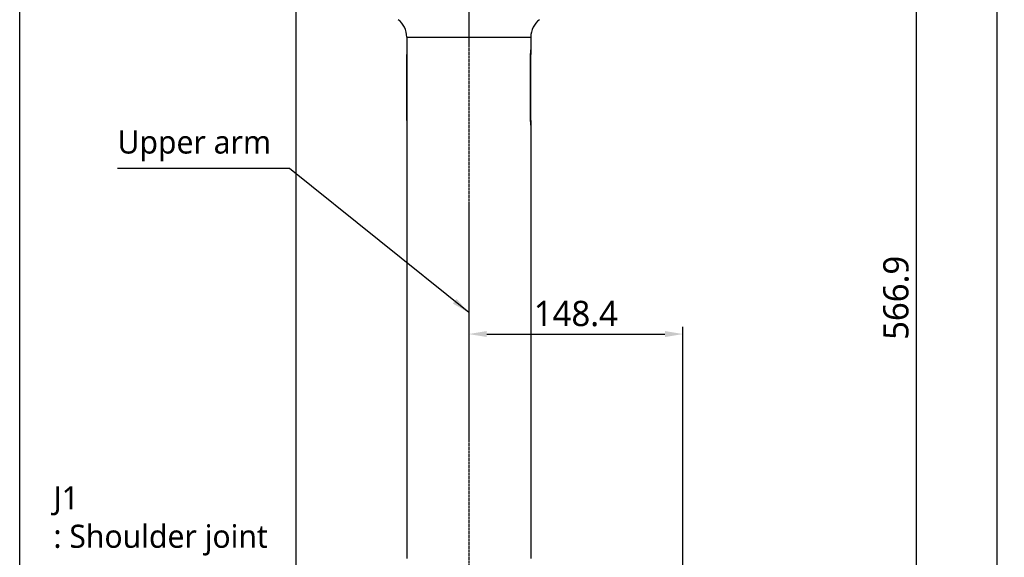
# Model space of a CAD drawing. Header units: millimetres. Extents: x 0 to 4378, y 0 to 2397.
# Tile 190 of 256: x 1153 to 1835, y 773 to 1145. Entities that reach past the tile are written whole.
import ezdxf

# ---------------------------------------------------------------- set-up
doc = ezdxf.new("R2010")
doc.units = ezdxf.units.MM
doc.header["$LTSCALE"] = 0.2
doc.linetypes.add('CENTER2', pattern=[1.125, 0.75, -0.125, 0.125, -0.125])
doc.layers.add('02_Center Line', color=1, linetype='CENTER2')
doc.layers.add('05_Section Line', color=3, linetype='Continuous')
doc.styles.add('Rainbow-4.0 Style', font='malgunsl.ttf')
doc.styles.add('Rainbow-5.0 Style', font='malgunsl.ttf')
doc.dimstyles.new('Rainbow-4.0 Style', dxfattribs={"dimtxt": 3.5, "dimasz": 2.5, "dimexe": 1, "dimexo": 1, "dimgap": 1, "dimtad": 1, "dimdsep": 46, "dimtxsty": 'Rainbow-4.0 Style', "dimcen": 0, "dimclrd": 251, "dimclre": 251, "dimclrt": 7, "dimazin": 3, "dimtp": 0.1, "dimtm": 0.1, "dimtfac": 0.61, "dimtmove": 0, "dimatfit": 3, "dimfxl": 1, "dimlwd": -1, "dimlwe": -1, "dimarcsym": 1})
doc.dimstyles.new('Rainbow-5.0 Style', dxfattribs={"dimtxt": 4.5, "dimasz": 2.5, "dimexe": 1, "dimexo": 1, "dimgap": 1, "dimtad": 1, "dimdsep": 46, "dimtxsty": 'Rainbow-5.0 Style', "dimcen": 0, "dimclrd": 251, "dimclre": 251, "dimclrt": 7, "dimazin": 3, "dimtp": 0.1, "dimtm": 0.1, "dimtfac": 0.61, "dimtmove": 0, "dimatfit": 3, "dimfxl": 1, "dimlwd": -1, "dimlwe": -1, "dimarcsym": 1})

# ---------------------------------------------------------------- blocks, each defined once
blk = doc.blocks.new('A$Ce9bf501b')
for p, q in [((-191.4, 633.4), (-105.4, 633.4)), ((-191.4, 633.4), (-191.4, 624.55)), ((-105.4, 633.4), (-105.4, 624.55)), ((-191.4, 624.5), (-191.4, 621.2)), ((-191.4, 624.5), (-191.4, 624.5)), ((-191.27, 621.2), (-191.4, 621.2)), ((-191.4, 575.6), (-191.4, 621.2)), ((-191.27, 621.2), (-191.27, 575.6)), ((-105.53, 575.6), (-105.53, 621.2)), ((-105.4, 621.2), (-105.53, 621.2)), ((-105.4, 624.5), (-105.4, 621.2)), ((-105.4, 624.5), (-105.4, 624.5)), ((-105.4, 575.6), (-105.4, 621.2)), ((-191.27, 575.6), (-191.4, 575.6)), ((-191.4, 575.6), (-191.4, 572.3)), ((-105.4, 575.6), (-105.53, 575.6)), ((-105.4, 575.6), (-105.4, 572.3)), ((-191.4, 572.3), (-191.4, 572.3)), ((-191.4, 572.25), (-191.4, 271.9)), ((-105.4, 572.3), (-105.4, 572.3)), ((-105.4, 572.25), (-105.4, 271.9))]:
    blk.add_line(p, q)
for centre, start, end in [((-206.4, 633.4), 0, 53.1301), ((-90.4, 633.4), 126.8699, 180)]:
    blk.add_arc(centre, 15, start, end)
for points, knots in [([(-191.4, 624.55), (-191.4, 624.55), (-191.39, 624.47), (-191.37, 624.12), (-191.35, 623.87), (-191.32, 623.27), (-191.3, 622.89), (-191.28, 622.07), (-191.27, 621.62), (-191.27, 621.2)], [-0.5049797, -0.5049797, -0.5049797, -0.5049797, -0.3787349, -0.3787349, -0.25249, -0.25249, -0.126245, -0.126245, 0, 0, 0, 0]), ([(-105.53, 621.2), (-105.53, 621.62), (-105.52, 622.07), (-105.5, 622.89), (-105.48, 623.27), (-105.45, 623.87), (-105.43, 624.12), (-105.41, 624.47), (-105.4, 624.55), (-105.4, 624.55)], [0, 0, 0, 0, 0.126245, 0.126245, 0.25249, 0.25249, 0.3787349, 0.3787349, 0.5049797, 0.5049797, 0.5049797, 0.5049797]), ([(-191.27, 575.6), (-191.27, 575.18), (-191.28, 574.73), (-191.3, 573.91), (-191.32, 573.53), (-191.35, 572.93), (-191.37, 572.68), (-191.39, 572.33), (-191.4, 572.25), (-191.4, 572.25)], [0, 0, 0, 0, 0.126245, 0.126245, 0.25249, 0.25249, 0.3787349, 0.3787349, 0.5049797, 0.5049797, 0.5049797, 0.5049797]), ([(-105.4, 572.25), (-105.4, 572.25), (-105.41, 572.33), (-105.43, 572.68), (-105.45, 572.93), (-105.48, 573.53), (-105.5, 573.91), (-105.52, 574.73), (-105.53, 575.18), (-105.53, 575.6)], [-0.5049797, -0.5049797, -0.5049797, -0.5049797, -0.3787349, -0.3787349, -0.25249, -0.25249, -0.126245, -0.126245, 0, 0, 0, 0])]:
    blk.add_open_spline(points, degree=3, knots=knots)
at = {"layer": '02_Center Line', "ltscale": 11.288275}
blk.add_line((-148.4, 823.84), (-148.4, 93.8), dxfattribs=at)
blk = doc.blocks.new('*D146')
at = {"color": 251, "linetype": 'ByBlock', "transparency": 16777216}
for p, q in [((1621.7, 1236.01), (1778.89, 1236.01)), ((1773.89, 681.61), (1773.89, 1223.51)), ((1676.76, 669.11), (1778.89, 669.11))]:
    blk.add_line(p, q, dxfattribs=at)
at = {"color": 251, "transparency": 16777216}
for points in [[(1771.81, 1223.51), (1775.98, 1223.51), (1773.89, 1236.01)], [(1771.81, 681.61), (1775.98, 681.61), (1773.89, 669.11)]]:
    blk.add_solid(points, dxfattribs=at)
at = {"layer": 'Defpoints', "color": 0, "transparency": 16777216}
for p in [(1616.7, 1236.01), (1773.89, 1236.01), (1671.76, 669.11)]:
    blk.add_point(p, dxfattribs=at)
at = {"color": 7, "transparency": 16777216, "insert": (1759.84, 952.56), "char_height": 17.5, "attachment_point": 5, "rotation": 90, "style": 'Rainbow-4.0 Style'}
blk.add_mtext('566.9', dxfattribs=at)
blk = doc.blocks.new('*D148')
at = {"color": 251, "linetype": 'ByBlock', "transparency": 16777216}
for p, q in [((1483.19, 1869.11), (1834.85, 1869.11)), ((1829.85, 681.61), (1829.85, 1856.61)), ((1617.14, 669.11), (1834.85, 669.11))]:
    blk.add_line(p, q, dxfattribs=at)
at = {"color": 251, "transparency": 16777216}
for points in [[(1827.77, 1856.61), (1831.94, 1856.61), (1829.85, 1869.11)], [(1827.77, 681.61), (1831.94, 681.61), (1829.85, 669.11)]]:
    blk.add_solid(points, dxfattribs=at)
at = {"layer": 'Defpoints', "color": 0, "transparency": 16777216}
for p in [(1478.19, 1869.11), (1829.85, 1869.11), (1612.14, 669.11)]:
    blk.add_point(p, dxfattribs=at)
at = {"color": 7, "transparency": 16777216, "insert": (1815.75, 1269.11), "char_height": 17.5, "attachment_point": 5, "rotation": 90, "style": 'Rainbow-4.0 Style'}
blk.add_mtext('1200', dxfattribs=at)
blk = doc.blocks.new('*D153')
at = {"color": 251, "linetype": 'ByBlock', "transparency": 16777216}
for p, q in [((1463.74, 947.56), (1463.74, 922.46)), ((1612.14, 724.67), (1612.14, 932.46)), ((1476.24, 927.46), (1599.64, 927.46))]:
    blk.add_line(p, q, dxfattribs=at)
at = {"color": 251, "transparency": 16777216}
for points in [[(1476.24, 929.54), (1476.24, 925.38), (1463.74, 927.46)], [(1599.64, 929.54), (1599.64, 925.38), (1612.14, 927.46)]]:
    blk.add_solid(points, dxfattribs=at)
at = {"layer": 'Defpoints', "color": 0, "transparency": 16777216}
for p in [(1463.74, 952.56), (1612.14, 927.46), (1612.14, 719.67)]:
    blk.add_point(p, dxfattribs=at)
at = {"color": 7, "transparency": 16777216, "insert": (1537.94, 941.56), "char_height": 17.5, "attachment_point": 5, "style": 'Rainbow-4.0 Style'}
blk.add_mtext('148.4', dxfattribs=at)

msp = doc.modelspace()

# ---------------------------------------------------------------- linework, layer by layer
at = {"layer": '05_Section Line'}
msp.add_lwpolyline([(1152.522, 1417.458), (1343.976, 1417.458), (1343.976, 727.359), (1152.522, 727.359)], close=True, dxfattribs=at)

# ---------------------------------------------------------------- block references
msp.add_blockref('A$Ce9bf501b', (1612.144, 499.915))

# ---------------------------------------------------------------- texts
at = {"color": 7, "char_height": 16, "attachment_point": 7, "style": 'Rainbow-5.0 Style'}
for s, insert in [('Upper arm', (1220.301, 1047.162)), ('J1\\P: Shoulder joint', (1175.925, 773.946))]:
    msp.add_mtext(s, dxfattribs=dict(at, insert=insert))

# ---------------------------------------------------------------- dimensions: what is measured, and where the dimension line sits
for base, p1, p2, picture, middle in [((1829.854, 1869.115), (1612.144, 669.115), (1478.192, 1869.115), '*D148', (1815.753, 1269.115)), ((1773.892, 1236.015), (1671.759, 669.115), (1616.699, 1236.015), '*D146', (1759.845, 952.565))]:
    dim = msp.add_linear_dim(base=base, p1=p1, p2=p2, angle=90, dimstyle='Rainbow-4.0 Style', override={"dimscale": 5})
    dim.commit()
    dim.dimension.update_dxf_attribs({"geometry": picture, "text_midpoint": middle})
dim = msp.add_linear_dim(base=(1612.144, 927.458), p1=(1463.744, 952.565), p2=(1612.144, 719.668), dimstyle='Rainbow-4.0 Style', override={"dimscale": 5})
dim.commit()
dim.dimension.update_dxf_attribs({"geometry": '*D153', "text_midpoint": (1537.944, 941.559)})

# ---------------------------------------------------------------- leaders
at = {"annotation_type": 0, "has_hookline": 1, "hookline_direction": 1, "text_width": 101.602}
msp.add_leader([(1463.745, 942.332), (1339.402, 1042.162), (1326.902, 1042.162)], dimstyle='Rainbow-5.0 Style', override={"dimscale": 5, "dimgap": 1, "dimtad": 1}, dxfattribs=at)

doc.saveas('drawing.dxf')
